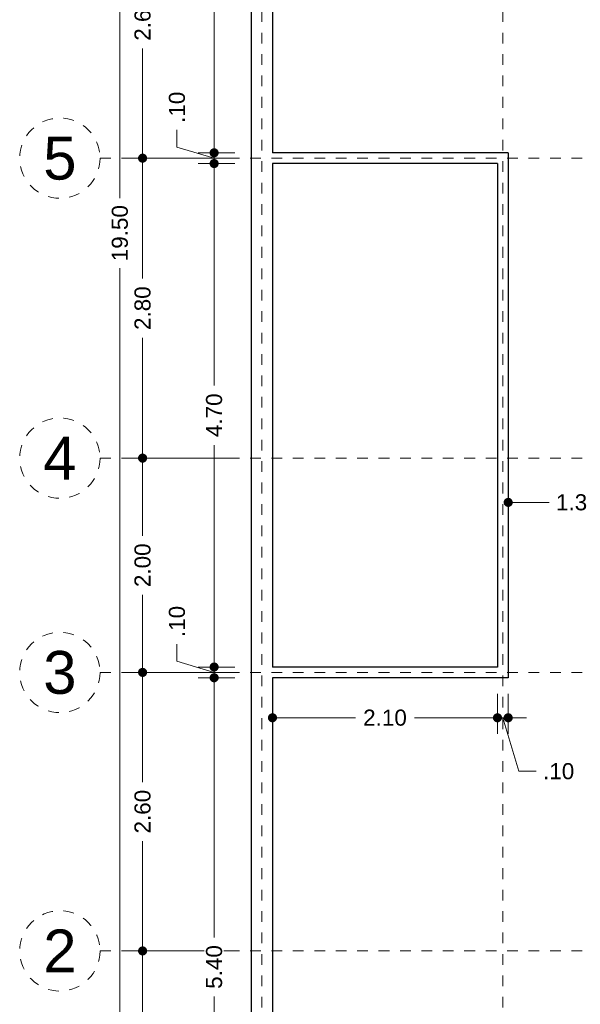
# Model space of a CAD drawing. Header units: millimetres. Extents: x -2.2 to 8.6, y -3.2 to 19.
# Tile 2 of 6: x -2.2 to 3, y 1.6 to 10.7. Entities that reach past the tile are written whole.
import ezdxf
from ezdxf.enums import TextEntityAlignment as Align

# ---------------------------------------------------------------- set-up
doc = ezdxf.new("R2010")
doc.units = ezdxf.units.MM
doc.header["$LTSCALE"] = 0.001
doc.linetypes.add('CENTER2', pattern=[28.575, 19.05, -3.175, 3.175, -3.175])
for name, color, linetype, lineweight in [('Cotas', 7, 'Continuous', 18), ('Ejes', 7, 'CENTER2', 5), ('Muros', 7, 'Continuous', 30)]:
    doc.layers.add(name, color=color, linetype=linetype, lineweight=lineweight)
doc.styles.get("Standard").update_dxf_attribs({"font": 'arial.ttf'})
doc.dimstyles.new('1-100', dxfattribs={"dimscale": 100, "dimtxt": 0.0015, "dimasz": 0.00085, "dimexe": 0.0015, "dimexo": 0.0015, "dimgap": 0.0008, "dimtad": 0, "dimzin": 4, "dimdsep": 46, "dimtxsty": 'Standard', "dimblk": 'DOT', "dimcen": 0.0009, "dimclrd": 256, "dimclre": 256, "dimclrt": 256, "dimadec": 0, "dimazin": 0, "dimtfac": 1, "dimtofl": 0, "dimtmove": 1, "dimatfit": 2, "dimfxl": 0.0015, "dimtfill": 1, "dimtolj": 1, "dimtzin": 4, "dimlwd": -1, "dimlwe": -1, "dimarcsym": 0})

# ---------------------------------------------------------------- blocks, each defined once
blk = doc.blocks.new('_DOT')
at = {"color": 0, "linetype": 'ByBlock'}
blk.add_line((-0.5, 0), (-1, 0), dxfattribs=at)
at = {"color": 0, "linetype": 'ByBlock', "const_width": 0.5}
blk.add_lwpolyline([(-0.25, 0, 1), (0.25, 0, 1)], format="xyb", close=True, dxfattribs=at)
blk = doc.blocks.new('*D15')
at = {"layer": 'Cotas', "transparency": 16777216}
for p, q in [((-0.1832, 18.5057), (-1.4076, 18.5057)), ((-1.2576, 18.4207), (-1.2576, 9.0815)), ((-1.2576, -0.9093), (-1.2576, 8.4299)), ((-0.1832, -0.9943), (-1.4076, -0.9943))]:
    blk.add_line(p, q, dxfattribs=at)
at = {"layer": 'Defpoints', "color": 0, "transparency": 16777216}
for p in [(-1.2576, 18.5057), (-0.0332, 18.5057), (-0.0332, -0.9943)]:
    blk.add_point(p, dxfattribs=at)
at = {"layer": 'Cotas', "transparency": 16777216, "xscale": 0.08499999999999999, "yscale": 0.08499999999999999, "zscale": 0.08499999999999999}
for p, rotation in [((-1.2576, 18.5057), 90), ((-1.2576, -0.9943), 270)]:
    blk.add_blockref('_DOT', p, dxfattribs=dict(at, rotation=rotation))
at = {"layer": 'Cotas', "transparency": 16777216, "insert": (-1.2576, 8.7557), "char_height": 0.15, "attachment_point": 5, "rotation": 90, "bg_fill": 3, "box_fill_scale": 1.1, "bg_fill_color": 256, "bg_fill_true_color": 13158600, "bg_fill_transparency": 0}
blk.add_mtext('\\A1;19.50', dxfattribs=at)
blk = doc.blocks.new('*D16')
at = {"layer": 'Cotas', "transparency": 16777216}
for p, q in [((-0.1832, 2.0557), (-1.1956, 2.0557)), ((-1.0456, 1.9707), (-1.0456, 0.8574)), ((-1.0456, -0.8093), (-1.0456, 0.304)), ((-0.1832, -0.8943), (-1.1956, -0.8943))]:
    blk.add_line(p, q, dxfattribs=at)
at = {"layer": 'Defpoints', "color": 0, "transparency": 16777216}
for p in [(-1.0456, 2.0557), (-0.0332, 2.0557), (-0.0332, -0.8943)]:
    blk.add_point(p, dxfattribs=at)
at = {"layer": 'Cotas', "transparency": 16777216, "xscale": 0.08499999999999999, "yscale": 0.08499999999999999, "zscale": 0.08499999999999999}
for p, rotation in [((-1.0456, 2.0557), 90), ((-1.0456, -0.8943), 270)]:
    blk.add_blockref('_DOT', p, dxfattribs=dict(at, rotation=rotation))
at = {"layer": 'Cotas', "transparency": 16777216, "insert": (-1.0456, 0.5807), "char_height": 0.15, "attachment_point": 5, "rotation": 90, "bg_fill": 3, "box_fill_scale": 1.1, "bg_fill_color": 256, "bg_fill_true_color": 13158600, "bg_fill_transparency": 0}
blk.add_mtext('\\A1;2.95', dxfattribs=at)
blk = doc.blocks.new('*D17')
at = {"layer": 'Cotas', "transparency": 16777216}
for p, q in [((-0.1832, 4.6557), (-1.1956, 4.6557)), ((-1.0456, 4.5707), (-1.0456, 3.6315)), ((-1.0456, 2.1407), (-1.0456, 3.0799)), ((-0.1832, 2.0557), (-1.1956, 2.0557))]:
    blk.add_line(p, q, dxfattribs=at)
at = {"layer": 'Defpoints', "color": 0, "transparency": 16777216}
for p in [(-1.0456, 4.6557), (-0.0332, 4.6557), (-0.0332, 2.0557)]:
    blk.add_point(p, dxfattribs=at)
at = {"layer": 'Cotas', "transparency": 16777216, "xscale": 0.08499999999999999, "yscale": 0.08499999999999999, "zscale": 0.08499999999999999}
for p, rotation in [((-1.0456, 4.6557), 90), ((-1.0456, 2.0557), 270)]:
    blk.add_blockref('_DOT', p, dxfattribs=dict(at, rotation=rotation))
at = {"layer": 'Cotas', "transparency": 16777216, "insert": (-1.0456, 3.3557), "char_height": 0.15, "attachment_point": 5, "rotation": 90, "bg_fill": 3, "box_fill_scale": 1.1, "bg_fill_color": 256, "bg_fill_true_color": 13158600, "bg_fill_transparency": 0}
blk.add_mtext('\\A1;2.60', dxfattribs=at)
blk = doc.blocks.new('*D18')
at = {"layer": 'Cotas', "transparency": 16777216}
for p, q in [((-0.1832, 6.6557), (-1.1956, 6.6557)), ((-1.0456, 6.5707), (-1.0456, 5.9315)), ((-1.0456, 4.7407), (-1.0456, 5.3799)), ((-0.1832, 4.6557), (-1.1956, 4.6557))]:
    blk.add_line(p, q, dxfattribs=at)
at = {"layer": 'Defpoints', "color": 0, "transparency": 16777216}
for p in [(-1.0456, 6.6557), (-0.0332, 6.6557), (-0.0332, 4.6557)]:
    blk.add_point(p, dxfattribs=at)
at = {"layer": 'Cotas', "transparency": 16777216, "xscale": 0.08499999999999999, "yscale": 0.08499999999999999, "zscale": 0.08499999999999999}
for p, rotation in [((-1.0456, 6.6557), 90), ((-1.0456, 4.6557), 270)]:
    blk.add_blockref('_DOT', p, dxfattribs=dict(at, rotation=rotation))
at = {"layer": 'Cotas', "transparency": 16777216, "insert": (-1.0456, 5.6557), "char_height": 0.15, "attachment_point": 5, "rotation": 90, "bg_fill": 3, "box_fill_scale": 1.1, "bg_fill_color": 256, "bg_fill_true_color": 13158600, "bg_fill_transparency": 0}
blk.add_mtext('\\A1;2.00', dxfattribs=at)
blk = doc.blocks.new('*D19')
at = {"layer": 'Cotas', "transparency": 16777216}
for p, q in [((-0.1832, 9.4557), (-1.1956, 9.4557)), ((-1.0456, 9.3707), (-1.0456, 8.3315)), ((-1.0456, 6.7407), (-1.0456, 7.7799)), ((-0.1832, 6.6557), (-1.1956, 6.6557))]:
    blk.add_line(p, q, dxfattribs=at)
at = {"layer": 'Defpoints', "color": 0, "transparency": 16777216}
for p in [(-1.0456, 9.4557), (-0.0332, 9.4557), (-0.0332, 6.6557)]:
    blk.add_point(p, dxfattribs=at)
at = {"layer": 'Cotas', "transparency": 16777216, "xscale": 0.08499999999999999, "yscale": 0.08499999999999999, "zscale": 0.08499999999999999}
for p, rotation in [((-1.0456, 9.4557), 90), ((-1.0456, 6.6557), 270)]:
    blk.add_blockref('_DOT', p, dxfattribs=dict(at, rotation=rotation))
at = {"layer": 'Cotas', "transparency": 16777216, "insert": (-1.0456, 8.0557), "char_height": 0.15, "attachment_point": 5, "rotation": 90, "bg_fill": 3, "box_fill_scale": 1.1, "bg_fill_color": 256, "bg_fill_true_color": 13158600, "bg_fill_transparency": 0}
blk.add_mtext('\\A1;2.80', dxfattribs=at)
blk = doc.blocks.new('*D20')
at = {"layer": 'Cotas', "transparency": 16777216}
for p, q in [((-0.1832, 12.0557), (-1.1956, 12.0557)), ((-1.0456, 11.9707), (-1.0456, 11.0315)), ((-1.0456, 9.5407), (-1.0456, 10.4799)), ((-0.1832, 9.4557), (-1.1956, 9.4557))]:
    blk.add_line(p, q, dxfattribs=at)
at = {"layer": 'Defpoints', "color": 0, "transparency": 16777216}
for p in [(-1.0456, 12.0557), (-0.0332, 12.0557), (-0.0332, 9.4557)]:
    blk.add_point(p, dxfattribs=at)
at = {"layer": 'Cotas', "transparency": 16777216, "xscale": 0.08499999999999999, "yscale": 0.08499999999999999, "zscale": 0.08499999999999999}
for p, rotation in [((-1.0456, 12.0557), 90), ((-1.0456, 9.4557), 270)]:
    blk.add_blockref('_DOT', p, dxfattribs=dict(at, rotation=rotation))
at = {"layer": 'Cotas', "transparency": 16777216, "insert": (-1.0456, 10.7557), "char_height": 0.15, "attachment_point": 5, "rotation": 90, "bg_fill": 3, "box_fill_scale": 1.1, "bg_fill_color": 256, "bg_fill_true_color": 13158600, "bg_fill_transparency": 0}
blk.add_mtext('\\A1;2.60', dxfattribs=at)
blk = doc.blocks.new('*D24')
at = {"layer": 'Cotas', "transparency": 16777216}
for p, q in [((-0.1832, 4.6057), (-0.5279, 4.6057)), ((-0.3779, 4.5207), (-0.3779, 2.1803)), ((-0.3779, -0.7093), (-0.3779, 1.6311)), ((-0.1832, -0.7943), (-0.5279, -0.7943))]:
    blk.add_line(p, q, dxfattribs=at)
at = {"layer": 'Defpoints', "color": 0, "transparency": 16777216}
for p in [(-0.3779, 4.6057), (-0.0332, 4.6057), (-0.0332, -0.7943)]:
    blk.add_point(p, dxfattribs=at)
at = {"layer": 'Cotas', "transparency": 16777216, "xscale": 0.08499999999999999, "yscale": 0.08499999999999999, "zscale": 0.08499999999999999}
for p, rotation in [((-0.3779, 4.6057), 90), ((-0.3779, -0.7943), 270)]:
    blk.add_blockref('_DOT', p, dxfattribs=dict(at, rotation=rotation))
at = {"layer": 'Cotas', "transparency": 16777216, "insert": (-0.3779, 1.9057), "char_height": 0.15, "attachment_point": 5, "rotation": 90, "bg_fill": 3, "box_fill_scale": 1.1, "bg_fill_color": 256, "bg_fill_true_color": 13158600, "bg_fill_transparency": 0}
blk.add_mtext('\\A1;5.40', dxfattribs=at)
blk = doc.blocks.new('*D25')
at = {"layer": 'Cotas', "transparency": 16777216}
for p, q in [((-0.7245, 4.7597), (-0.7245, 4.9197)), ((-0.3779, 4.7907), (-0.3779, 4.8757)), ((-0.3779, 4.6557), (-0.7245, 4.7597)), ((-0.1832, 4.7057), (-0.5279, 4.7057)), ((-0.3779, 4.6057), (-0.3779, 4.7057)), ((-0.1832, 4.6057), (-0.5279, 4.6057)), ((-0.3779, 4.5207), (-0.3779, 4.4357))]:
    blk.add_line(p, q, dxfattribs=at)
at = {"layer": 'Defpoints', "color": 0, "transparency": 16777216}
for p in [(-0.3779, 4.7057), (-0.0332, 4.7057), (-0.0332, 4.6057)]:
    blk.add_point(p, dxfattribs=at)
at = {"layer": 'Cotas', "transparency": 16777216, "xscale": 0.08499999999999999, "yscale": 0.08499999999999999, "zscale": 0.08499999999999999}
for p, rotation in [((-0.3779, 4.7057), 270), ((-0.3779, 4.6057), 90)]:
    blk.add_blockref('_DOT', p, dxfattribs=dict(at, rotation=rotation))
at = {"layer": 'Cotas', "transparency": 16777216, "insert": (-0.7245, 5.1308), "char_height": 0.15, "attachment_point": 5, "rotation": 90, "bg_fill": 3, "box_fill_scale": 1.1, "bg_fill_color": 256, "bg_fill_true_color": 13158600, "bg_fill_transparency": 0}
blk.add_mtext('\\A1;.10', dxfattribs=at)
blk = doc.blocks.new('*D26')
at = {"layer": 'Cotas', "transparency": 16777216}
for p, q in [((-0.1832, 9.4057), (-0.5279, 9.4057)), ((-0.3779, 9.3207), (-0.3779, 7.3333)), ((-0.3779, 4.7907), (-0.3779, 6.7781)), ((-0.1832, 4.7057), (-0.5279, 4.7057))]:
    blk.add_line(p, q, dxfattribs=at)
at = {"layer": 'Defpoints', "color": 0, "transparency": 16777216}
for p in [(-0.3779, 9.4057), (-0.0332, 9.4057), (-0.0332, 4.7057)]:
    blk.add_point(p, dxfattribs=at)
at = {"layer": 'Cotas', "transparency": 16777216, "xscale": 0.08499999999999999, "yscale": 0.08499999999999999, "zscale": 0.08499999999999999}
for p, rotation in [((-0.3779, 9.4057), 90), ((-0.3779, 4.7057), 270)]:
    blk.add_blockref('_DOT', p, dxfattribs=dict(at, rotation=rotation))
at = {"layer": 'Cotas', "transparency": 16777216, "insert": (-0.3779, 7.0557), "char_height": 0.15, "attachment_point": 5, "rotation": 90, "bg_fill": 3, "box_fill_scale": 1.1, "bg_fill_color": 256, "bg_fill_true_color": 13158600, "bg_fill_transparency": 0}
blk.add_mtext('\\A1;4.70', dxfattribs=at)
blk = doc.blocks.new('*D27')
at = {"layer": 'Cotas', "transparency": 16777216}
for p, q in [((-0.7245, 9.5597), (-0.7245, 9.7197)), ((-0.3779, 9.5907), (-0.3779, 9.6757)), ((-0.3779, 9.4557), (-0.7245, 9.5597)), ((-0.1832, 9.5057), (-0.5279, 9.5057)), ((-0.3779, 9.4057), (-0.3779, 9.5057)), ((-0.1832, 9.4057), (-0.5279, 9.4057)), ((-0.3779, 9.3207), (-0.3779, 9.2357))]:
    blk.add_line(p, q, dxfattribs=at)
at = {"layer": 'Defpoints', "color": 0, "transparency": 16777216}
for p in [(-0.3779, 9.5057), (-0.0332, 9.5057), (-0.0332, 9.4057)]:
    blk.add_point(p, dxfattribs=at)
at = {"layer": 'Cotas', "transparency": 16777216, "xscale": 0.08499999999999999, "yscale": 0.08499999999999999, "zscale": 0.08499999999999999}
for p, rotation in [((-0.3779, 9.5057), 270), ((-0.3779, 9.4057), 90)]:
    blk.add_blockref('_DOT', p, dxfattribs=dict(at, rotation=rotation))
at = {"layer": 'Cotas', "transparency": 16777216, "insert": (-0.7245, 9.9308), "char_height": 0.15, "attachment_point": 5, "rotation": 90, "bg_fill": 3, "box_fill_scale": 1.1, "bg_fill_color": 256, "bg_fill_true_color": 13158600, "bg_fill_transparency": 0}
blk.add_mtext('\\A1;.10', dxfattribs=at)
blk = doc.blocks.new('*D28')
at = {"layer": 'Cotas', "transparency": 16777216}
for p, q in [((-0.1832, 18.3057), (-0.5279, 18.3057)), ((-0.3779, 18.2207), (-0.3779, 14.1804)), ((-0.3779, 9.5907), (-0.3779, 13.631)), ((-0.1832, 9.5057), (-0.5279, 9.5057))]:
    blk.add_line(p, q, dxfattribs=at)
at = {"layer": 'Defpoints', "color": 0, "transparency": 16777216}
for p in [(-0.3779, 18.3057), (-0.0332, 18.3057), (-0.0332, 9.5057)]:
    blk.add_point(p, dxfattribs=at)
at = {"layer": 'Cotas', "transparency": 16777216, "xscale": 0.08499999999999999, "yscale": 0.08499999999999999, "zscale": 0.08499999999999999}
for p, rotation in [((-0.3779, 18.3057), 90), ((-0.3779, 9.5057), 270)]:
    blk.add_blockref('_DOT', p, dxfattribs=dict(at, rotation=rotation))
at = {"layer": 'Cotas', "transparency": 16777216, "insert": (-0.3779, 13.9057), "char_height": 0.15, "attachment_point": 5, "rotation": 90, "bg_fill": 3, "box_fill_scale": 1.1, "bg_fill_color": 256, "bg_fill_true_color": 13158600, "bg_fill_transparency": 0}
blk.add_mtext('\\A1;8.80', dxfattribs=at)
blk = doc.blocks.new('*D50')
at = {"layer": 'Cotas', "transparency": 16777216}
for p, q in [((0.1668, 4.4557), (0.1668, 4.0823)), ((2.2668, 4.4557), (2.2668, 4.0823)), ((0.2518, 4.2323), (0.9409, 4.2323)), ((2.1818, 4.2323), (1.4926, 4.2323))]:
    blk.add_line(p, q, dxfattribs=at)
at = {"layer": 'Defpoints', "color": 0, "transparency": 16777216}
for p in [(0.1668, 4.6057), (2.2668, 4.6057), (2.2668, 4.2323)]:
    blk.add_point(p, dxfattribs=at)
at = {"layer": 'Cotas', "transparency": 16777216, "xscale": 0.08499999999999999, "yscale": 0.08499999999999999, "zscale": 0.08499999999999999, "rotation": 180}
blk.add_blockref('_DOT', (0.1668, 4.2323), dxfattribs=at)
at = {"layer": 'Cotas', "transparency": 16777216, "xscale": 0.08499999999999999, "yscale": 0.08499999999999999, "zscale": 0.08499999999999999}
blk.add_blockref('_DOT', (2.2668, 4.2323), dxfattribs=at)
at = {"layer": 'Cotas', "transparency": 16777216, "insert": (1.2168, 4.2323), "char_height": 0.15, "attachment_point": 5, "bg_fill": 3, "box_fill_scale": 1.1, "bg_fill_color": 256, "bg_fill_true_color": 13158600, "bg_fill_transparency": 0}
blk.add_mtext('\\A1;2.10', dxfattribs=at)
blk = doc.blocks.new('*D58')
at = {"layer": 'Cotas', "transparency": 16777216}
for p, q in [((2.3668, 6.5057), (2.3668, 6.0926)), ((3.6668, 6.4557), (3.6668, 6.0926)), ((2.4518, 6.2426), (2.7493, 6.2426)), ((3.5818, 6.2426), (3.2843, 6.2426))]:
    blk.add_line(p, q, dxfattribs=at)
at = {"layer": 'Defpoints', "color": 0, "transparency": 16777216}
for p in [(2.3668, 6.6557), (3.6668, 6.6057), (2.3668, 6.2426)]:
    blk.add_point(p, dxfattribs=at)
at = {"layer": 'Cotas', "transparency": 16777216, "xscale": 0.08499999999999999, "yscale": 0.08499999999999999, "zscale": 0.08499999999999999, "rotation": 180}
blk.add_blockref('_DOT', (2.3668, 6.2426), dxfattribs=at)
at = {"layer": 'Cotas', "transparency": 16777216, "xscale": 0.08499999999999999, "yscale": 0.08499999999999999, "zscale": 0.08499999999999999}
blk.add_blockref('_DOT', (3.6668, 6.2426), dxfattribs=at)
at = {"layer": 'Cotas', "transparency": 16777216, "insert": (3.0168, 6.2426), "char_height": 0.15, "attachment_point": 5, "bg_fill": 3, "box_fill_scale": 1.1, "bg_fill_color": 256, "bg_fill_true_color": 13158600, "bg_fill_transparency": 0}
blk.add_mtext('\\A1;1.30', dxfattribs=at)
blk = doc.blocks.new('*D63')
at = {"layer": 'Cotas', "transparency": 16777216}
for p, q in [((2.2668, 4.4557), (2.2668, 4.0823)), ((2.3668, 4.4557), (2.3668, 4.0823)), ((2.1818, 4.2323), (2.0968, 4.2323)), ((2.2668, 4.2323), (2.3668, 4.2323)), ((2.3168, 4.2323), (2.4667, 3.7326)), ((2.4518, 4.2323), (2.5368, 4.2323)), ((2.4667, 3.7326), (2.6267, 3.7326))]:
    blk.add_line(p, q, dxfattribs=at)
at = {"layer": 'Defpoints', "color": 0, "transparency": 16777216}
for p in [(2.2668, 4.6057), (2.3668, 4.6057), (2.3668, 4.2323)]:
    blk.add_point(p, dxfattribs=at)
at = {"layer": 'Cotas', "transparency": 16777216, "xscale": 0.08499999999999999, "yscale": 0.08499999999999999, "zscale": 0.08499999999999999}
blk.add_blockref('_DOT', (2.2668, 4.2323), dxfattribs=at)
at = {"layer": 'Cotas', "transparency": 16777216, "xscale": 0.08499999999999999, "yscale": 0.08499999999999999, "zscale": 0.08499999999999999, "rotation": 180}
blk.add_blockref('_DOT', (2.3668, 4.2323), dxfattribs=at)
at = {"layer": 'Cotas', "transparency": 16777216, "insert": (2.8378, 3.7326), "char_height": 0.15, "attachment_point": 5, "bg_fill": 3, "box_fill_scale": 1.1, "bg_fill_color": 256, "bg_fill_true_color": 13158600, "bg_fill_transparency": 0}
blk.add_mtext('\\A1;.10', dxfattribs=at)

msp = doc.modelspace()

# ---------------------------------------------------------------- linework, layer by layer
at = {"layer": 'Ejes', "linetype": 'CENTER2'}
for p, q in [((0.0668, -2.4731), (0.0668, 19.0057)), ((2.3168, -2.4731), (2.3168, 19.0057)), ((-1.4426, 9.4557), (7.9668, 9.4557)), ((-1.4426, 6.6557), (7.9668, 6.6557)), ((-1.4426, 4.6557), (7.9668, 4.6557)), ((-1.4426, 2.0557), (7.9668, 2.0557))]:
    msp.add_line(p, q, dxfattribs=at)
at = {"layer": 'Ejes'}
for centre in [(-1.8176, 9.4557), (-1.8176, 6.6557), (-1.8176, 4.6557), (-1.8176, 2.0557)]:
    msp.add_circle(centre, 0.375, dxfattribs=at)
at = {"layer": 'Muros'}
for p, q in [((-0.0332, 18.5057), (-0.0332, -0.9943)), ((0.1668, 18.3057), (0.1668, 9.5057)), ((2.3668, 9.5057), (0.1668, 9.5057)), ((2.3668, 9.5057), (2.3668, 4.6057)), ((2.2668, 9.4057), (0.1668, 9.4057)), ((0.1668, 9.4057), (0.1668, 4.7057)), ((2.2668, 9.4057), (2.2668, 4.7057)), ((2.2668, 4.7057), (0.1668, 4.7057)), ((2.3668, 4.6057), (0.1668, 4.6057)), ((0.1668, 4.6057), (0.1668, -0.7943))]:
    msp.add_line(p, q, dxfattribs=at)

# ---------------------------------------------------------------- texts
at = {"layer": 'Ejes'}
for s, p in [('5', (-1.8176, 9.4557)), ('4', (-1.8176, 6.6557)), ('3', (-1.8176, 4.6557)), ('2', (-1.8176, 2.0557))]:
    msp.add_text(s, height=0.4, dxfattribs=at).set_placement(p, align=Align.MIDDLE_CENTER)

# ---------------------------------------------------------------- next in the draw order: dimensions: what is measured, and where the dimension line sits
at = {"layer": 'Cotas'}
dim = msp.add_linear_dim(base=(-1.2576, 18.5057), p1=(-0.0332, -0.9943), p2=(-0.0332, 18.5057), angle=90, dimstyle='1-100', dxfattribs=at)
dim.commit()
dim.dimension.update_dxf_attribs({"geometry": '*D15', "text_midpoint": (-1.2576, 8.7557)})
for base, p1, p2, picture, middle in [((2.3668, 6.2426), (3.6668, 6.6057), (2.3668, 6.6557), '*D58', (3.0168, 6.2426)), ((2.2668, 4.2323), (0.1668, 4.6057), (2.2668, 4.6057), '*D50', (1.2168, 4.2323))]:
    dim = msp.add_linear_dim(base=base, p1=p1, p2=p2, dimstyle='1-100', dxfattribs=at)
    dim.commit()
    dim.dimension.update_dxf_attribs({"geometry": picture, "text_midpoint": middle})

# ---------------------------------------------------------------- next in the draw order: dimensions: what is measured, and where the dimension line sits
dim = msp.add_linear_dim(base=(2.3668, 4.2323), p1=(2.2668, 4.6057), p2=(2.3668, 4.6057), dimstyle='1-100', dxfattribs=at)
dim.commit()
dim.dimension.update_dxf_attribs({"geometry": '*D63', "text_midpoint": (2.7067, 3.7326)})
dim = msp.add_linear_dim(base=(-1.0456, 2.0557), p1=(-0.0332, -0.8943), p2=(-0.0332, 2.0557), angle=90, dimstyle='1-100', dxfattribs=at)
dim.commit()
dim.dimension.update_dxf_attribs({"geometry": '*D16', "text_midpoint": (-1.0456, 0.5807)})

# ---------------------------------------------------------------- next in the draw order: dimensions: what is measured, and where the dimension line sits
dim = msp.add_linear_dim(base=(-1.0456, 4.6557), p1=(-0.0332, 2.0557), p2=(-0.0332, 4.6557), angle=90, dimstyle='1-100', dxfattribs=at)
dim.commit()
dim.dimension.update_dxf_attribs({"geometry": '*D17', "text_midpoint": (-1.0456, 3.3557)})

# ---------------------------------------------------------------- next in the draw order: dimensions: what is measured, and where the dimension line sits
dim = msp.add_linear_dim(base=(-1.0456, 6.6557), p1=(-0.0332, 4.6557), p2=(-0.0332, 6.6557), angle=90, dimstyle='1-100', dxfattribs=at)
dim.commit()
dim.dimension.update_dxf_attribs({"geometry": '*D18', "text_midpoint": (-1.0456, 5.6557)})

# ---------------------------------------------------------------- next in the draw order: dimensions: what is measured, and where the dimension line sits
for base, p1, p2, picture, middle in [((-1.0456, 9.4557), (-0.0332, 6.6557), (-0.0332, 9.4557), '*D19', (-1.0456, 8.0557)), ((-0.3779, 4.6057), (-0.0332, -0.7943), (-0.0332, 4.6057), '*D24', (-0.3779, 1.9057))]:
    dim = msp.add_linear_dim(base=base, p1=p1, p2=p2, angle=90, dimstyle='1-100', dxfattribs=at)
    dim.commit()
    dim.dimension.update_dxf_attribs({"geometry": picture, "text_midpoint": middle})

# ---------------------------------------------------------------- next in the draw order: dimensions: what is measured, and where the dimension line sits
for base, p1, p2, picture, middle in [((-1.0456, 12.0557), (-0.0332, 9.4557), (-0.0332, 12.0557), '*D20', (-1.0456, 10.7557)), ((-0.3779, 4.7057), (-0.0332, 4.6057), (-0.0332, 4.7057), '*D25', (-0.7245, 4.9997))]:
    dim = msp.add_linear_dim(base=base, p1=p1, p2=p2, angle=90, dimstyle='1-100', dxfattribs=at)
    dim.commit()
    dim.dimension.update_dxf_attribs({"geometry": picture, "text_midpoint": middle})

# ---------------------------------------------------------------- next in the draw order: dimensions: what is measured, and where the dimension line sits
dim = msp.add_linear_dim(base=(-0.3779, 9.4057), p1=(-0.0332, 4.7057), p2=(-0.0332, 9.4057), angle=90, dimstyle='1-100', dxfattribs=at)
dim.commit()
dim.dimension.update_dxf_attribs({"geometry": '*D26', "text_midpoint": (-0.3779, 7.0557)})

# ---------------------------------------------------------------- next in the draw order: dimensions: what is measured, and where the dimension line sits
dim = msp.add_linear_dim(base=(-0.3779, 9.5057), p1=(-0.0332, 9.4057), p2=(-0.0332, 9.5057), angle=90, dimstyle='1-100', dxfattribs=at)
dim.commit()
dim.dimension.update_dxf_attribs({"geometry": '*D27', "text_midpoint": (-0.7245, 9.7997)})

# ---------------------------------------------------------------- next in the draw order: dimensions: what is measured, and where the dimension line sits
dim = msp.add_linear_dim(base=(-0.3779, 18.3057), p1=(-0.0332, 9.5057), p2=(-0.0332, 18.3057), angle=90, dimstyle='1-100', dxfattribs=at)
dim.commit()
dim.dimension.update_dxf_attribs({"geometry": '*D28', "text_midpoint": (-0.3779, 13.9057)})

doc.saveas('drawing.dxf')
